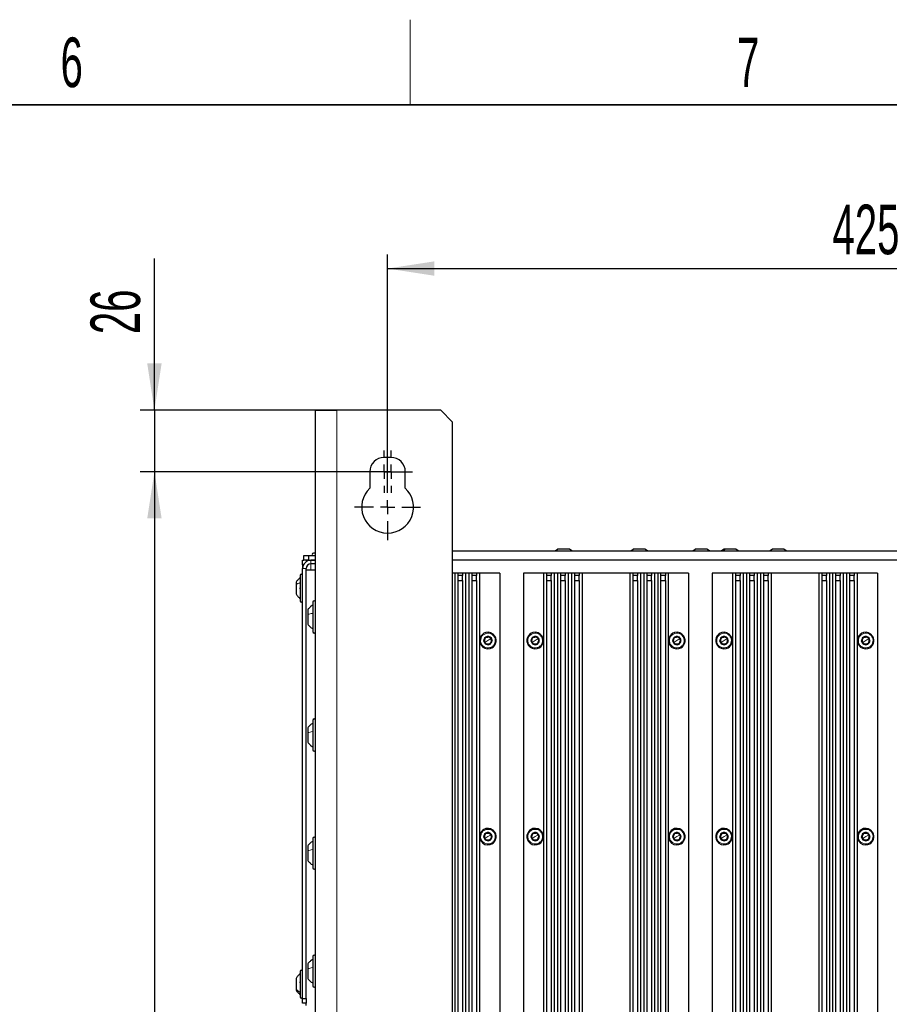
# Paper-space layout 'Blatt3' of a CAD drawing. Header units: millimetres. Extents: x 5 to 418, y 2 to 292.
# Tile 96 of 97: x 285 to 346, y 219 to 288. Entities that reach past the tile are written whole.
import ezdxf

# ---------------------------------------------------------------- set-up
doc = ezdxf.new("R2010")
doc.units = ezdxf.units.MM
doc.layers.add('SLD-0', color=7, linetype='Continuous')
doc.styles.add('SLDTEXTSTYLE0', font='TXT', dxfattribs={"width": 0.605})
doc.dimstyles.new('SLDDIMSTYLE1', dxfattribs={"dimtxt": 3.5, "dimasz": 3.302, "dimexe": 0, "dimexo": 0.0625, "dimgap": 0.875, "dimtad": 1, "dimlfac": 6, "dimrnd": 1e-09, "dimzin": 12, "dimdsep": 46, "dimtxsty": 'SLDTEXTSTYLE0', "dimsah": 1, "dimcen": 0.09, "dimadec": 0, "dimazin": 3, "dimtfac": 1, "dimtofl": 0, "dimtmove": 0, "dimatfit": 3, "dimfxl": 1, "dimfrac": 2, "dimtolj": 1, "dimtzin": 12, "dimarcsym": 0})
doc.dimstyles.new('SLDDIMSTYLE3', dxfattribs={"dimtxt": 3.5, "dimasz": 3.302, "dimexe": 0, "dimexo": 0.0625, "dimgap": 0.875, "dimtad": 1, "dimlfac": 6, "dimrnd": 1e-09, "dimzin": 12, "dimdsep": 46, "dimtxsty": 'SLDTEXTSTYLE0', "dimsah": 1, "dimcen": 0.09, "dimadec": 0, "dimazin": 3, "dimtfac": 1, "dimtmove": 0, "dimatfit": 0, "dimfxl": 1, "dimfrac": 2, "dimtolj": 1, "dimtzin": 12, "dimarcsym": 0})

# ---------------------------------------------------------------- blocks, each defined once
blk = doc.blocks.new('_D_15')
at = {"layer": 'SLD-0', "color": 7}
for p, q in [((310.899, 256.44), (310.899, 271.94)), ((381.732, 256.44), (381.732, 271.94)), ((310.899, 270.94), (381.732, 270.94))]:
    blk.add_line(p, q, dxfattribs=at)
for points in [[(310.899, 270.94), (314.201, 270.432), (314.201, 271.448)], [(381.732, 270.94), (378.43, 271.448), (378.43, 270.432)]]:
    blk.add_solid(points, dxfattribs=at)
at = {"layer": 'SLD-0', "color": 7, "insert": (342.305, 275.451), "char_height": 3.5, "attachment_point": 1, "style": 'SLDTEXTSTYLE0'}
blk.add_mtext('425', dxfattribs=at)
blk = doc.blocks.new('_D_16')
at = {"layer": 'SLD-0', "color": 7}
for p, q in [((294.44, 260.94), (294.44, 271.657)), ((307.316, 260.94), (293.44, 260.94)), ((294.44, 260.94), (294.44, 256.606)), ((309.149, 256.606), (293.44, 256.606)), ((294.44, 256.606), (294.44, 250.256))]:
    blk.add_line(p, q, dxfattribs=at)
for points in [[(294.44, 260.94), (294.948, 264.242), (293.932, 264.242)], [(294.44, 256.606), (293.932, 253.304), (294.948, 253.304)]]:
    blk.add_solid(points, dxfattribs=at)
at = {"layer": 'SLD-0', "color": 7, "insert": (289.928, 266.31), "char_height": 3.5, "attachment_point": 1, "rotation": 90, "style": 'SLDTEXTSTYLE0'}
blk.add_mtext('26', dxfattribs=at)
blk = doc.blocks.new('_D_17')
at = {"layer": 'SLD-0', "color": 7}
for p, q in [((309.149, 256.606), (293.44, 256.606)), ((294.44, 256.606), (294.44, 102.44)), ((309.149, 102.44), (293.44, 102.44))]:
    blk.add_line(p, q, dxfattribs=at)
for points in [[(294.44, 256.606), (293.932, 253.304), (294.948, 253.304)], [(294.44, 102.44), (294.948, 105.742), (293.932, 105.742)]]:
    blk.add_solid(points, dxfattribs=at)
at = {"layer": 'SLD-0', "color": 7, "insert": (289.928, 175.513), "char_height": 3.5, "attachment_point": 1, "rotation": 90, "style": 'SLDTEXTSTYLE0'}
blk.add_mtext('925', dxfattribs=at)
blk = doc.blocks.new('SW_CENTERMARKSYMBOL_20')
at = {"layer": 'SLD-0', "color": 0}
for p, q in [((0, 1), (0, 1.5)), ((-1, 0), (-1.5, 0)), ((0, 0), (-0.5, 0)), ((0, 0), (0, 0.5)), ((0, 0), (0, -0.5)), ((0, 0), (0.5, 0)), ((1, 0), (1.5, 0)), ((0, -1), (0, -1.5))]:
    blk.add_line(p, q, dxfattribs=at)
blk = doc.blocks.new('SW_CENTERMARKSYMBOL_21')
at = {"layer": 'SLD-0', "color": 0}
for p, q in [((0, 1), (0, 1.5)), ((-1, 0), (-1.5, 0)), ((0, 0), (-0.5, 0)), ((0, 0), (0, 0.5)), ((0, 0), (0, -0.5)), ((0, 0), (0.5, 0)), ((1, 0), (1.5, 0)), ((0, -1), (0, -1.5))]:
    blk.add_line(p, q, dxfattribs=at)
blk = doc.blocks.new('SW_CENTERMARKSYMBOL_22')
at = {"layer": 'SLD-0', "color": 0}
for p, q in [((0, 1), (0, 2.333)), ((-1, 0), (-2.333, 0)), ((0, 0), (-0.5, 0)), ((0, 0), (0, 0.5)), ((0, 0), (0, -0.5)), ((0, 0), (0.5, 0)), ((1, 0), (2.333, 0)), ((0, -1), (0, -2.333))]:
    blk.add_line(p, q, dxfattribs=at)

psp = doc.layouts.new('Blatt3')

# ---------------------------------------------------------------- linework, layer by layer
at = {"color": 7, "linetype": 'Continuous', "lineweight": 25}
for p, q in [((305.8156, 260.9397), (307.3156, 260.9397)), ((305.8156, 99.273), (305.8156, 260.9397)), ((314.6489, 260.9397), (307.3156, 260.9397)), ((315.4822, 260.1063), (314.6489, 260.9397)), ((315.4822, 100.1063), (315.4822, 260.1063)), ((311.1489, 257.6063), (310.6489, 257.6063)), ((309.6489, 256.6063), (309.6489, 255.4475)), ((312.1489, 255.4475), (312.1489, 256.6063)), ((305.818, 250.8563), (305.6656, 250.8563)), ((315.4822, 251.023), (377.1489, 251.023)), ((322.7294, 251.023), (322.9031, 251.148)), ((323.7281, 251.148), (322.9031, 251.148)), ((323.9018, 251.023), (323.7281, 251.148)), ((328.0627, 251.023), (328.2364, 251.148)), ((329.0614, 251.148), (328.2364, 251.148)), ((329.2351, 251.023), (329.0614, 251.148)), ((332.446, 251.023), (332.6197, 251.148)), ((333.4447, 251.148), (332.6197, 251.148)), ((333.6185, 251.023), (333.4447, 251.148)), ((334.6531, 251.148), (334.4794, 251.023)), ((334.4794, 251.023), (334.6531, 251.148)), ((334.7328, 251.148), (334.6531, 251.148)), ((335.4781, 251.148), (334.7328, 251.148)), ((335.6518, 251.023), (335.4781, 251.148)), ((335.6518, 251.023), (335.4781, 251.148)), ((337.8627, 251.023), (338.0364, 251.148)), ((338.8614, 251.148), (338.0364, 251.148)), ((339.0351, 251.023), (338.8614, 251.148)), ((304.8989, 250.3563), (304.9822, 250.3563)), ((304.8989, 250.023), (304.8989, 250.3563)), ((304.9822, 250.3563), (304.9822, 250.6897)), ((304.9822, 250.6897), (305.3156, 250.6897)), ((305.3156, 250.3563), (304.9822, 250.3563)), ((305.1489, 250.3563), (305.1489, 250.2517)), ((305.3156, 250.6897), (305.3156, 250.3563)), ((305.3156, 250.6897), (305.8156, 250.6897)), ((305.3156, 250.3563), (305.8156, 250.3563)), ((305.8156, 250.3563), (305.4822, 250.3563)), ((377.1489, 250.3563), (315.4822, 250.3563)), ((304.9552, 250.023), (304.8989, 250.023)), ((304.8989, 250.023), (304.8989, 249.773)), ((304.8989, 219.4397), (304.8989, 249.773)), ((305.1489, 219.4397), (305.1489, 249.773)), ((305.1489, 249.6897), (305.8156, 249.6897)), ((305.8156, 250.1063), (305.4822, 250.1063)), ((315.6489, 249.4397), (315.4822, 249.4397)), ((315.6489, 249.4397), (315.6489, 162.6897)), ((315.8576, 249.4397), (315.6489, 249.4397)), ((315.8576, 249.4397), (315.8576, 249.273)), ((316.1909, 249.4397), (315.8576, 249.4397)), ((316.1909, 249.4397), (316.1909, 249.273)), ((316.3996, 249.4397), (316.1909, 249.4397)), ((316.3996, 249.4397), (316.3996, 162.6897)), ((316.6322, 249.4397), (316.3996, 249.4397)), ((316.6322, 249.4397), (316.6322, 162.6897)), ((316.8409, 249.4397), (316.6322, 249.4397)), ((316.8409, 249.4397), (316.8409, 249.273)), ((317.1743, 249.4397), (316.8409, 249.4397)), ((317.1743, 249.4397), (317.1743, 249.273)), ((317.383, 249.4397), (317.1743, 249.4397)), ((317.383, 249.4397), (317.383, 162.6615)), ((318.8156, 249.4397), (317.383, 249.4397)), ((318.8156, 249.4397), (318.8156, 162.6897)), ((320.4822, 249.4397), (320.4822, 162.6897)), ((321.9149, 249.4397), (320.4822, 249.4397)), ((321.9149, 249.4397), (321.9149, 162.6615)), ((322.1235, 249.4397), (321.9149, 249.4397)), ((322.1235, 249.4397), (322.1235, 249.273)), ((322.4569, 249.4397), (322.1235, 249.4397)), ((322.4569, 249.4397), (322.4569, 249.273)), ((322.6656, 249.4397), (322.4569, 249.4397)), ((322.6656, 249.4397), (322.6656, 162.6897)), ((322.8982, 249.4397), (322.6656, 249.4397)), ((322.8982, 249.4397), (322.8982, 162.6897)), ((323.1069, 249.4397), (322.8982, 249.4397)), ((323.1069, 249.4397), (323.1069, 249.273)), ((323.4402, 249.4397), (323.1069, 249.4397)), ((323.4402, 249.4397), (323.4402, 249.273)), ((323.6489, 249.4397), (323.4402, 249.4397)), ((323.6489, 249.4397), (323.6489, 162.6897)), ((323.8815, 249.4397), (323.6489, 249.4397)), ((323.8815, 249.4397), (323.8815, 162.6897)), ((324.0902, 249.4397), (323.8815, 249.4397)), ((324.0902, 249.4397), (324.0902, 249.273)), ((324.4235, 249.4397), (324.0902, 249.4397)), ((324.4235, 249.4397), (324.4235, 249.273)), ((324.6322, 249.4397), (324.4235, 249.4397)), ((324.6322, 249.4397), (324.6322, 162.6897)), ((327.9989, 249.4397), (324.6322, 249.4397)), ((327.9989, 249.4397), (327.9989, 162.6897)), ((328.2076, 249.4397), (327.9989, 249.4397)), ((328.2076, 249.4397), (328.2076, 249.273)), ((328.5409, 249.4397), (328.2076, 249.4397)), ((328.5409, 249.4397), (328.5409, 249.273)), ((328.7496, 249.4397), (328.5409, 249.4397)), ((328.7496, 249.4397), (328.7496, 162.6897)), ((328.9822, 249.4397), (328.7496, 249.4397)), ((328.9822, 249.4397), (328.9822, 162.6897)), ((329.1909, 249.4397), (328.9822, 249.4397)), ((329.1909, 249.4397), (329.1909, 249.273)), ((329.5243, 249.4397), (329.1909, 249.4397)), ((329.5243, 249.4397), (329.5243, 249.273)), ((329.733, 249.4397), (329.5243, 249.4397)), ((329.733, 249.4397), (329.733, 162.6897)), ((329.9656, 249.4397), (329.733, 249.4397)), ((329.9656, 249.4397), (329.9656, 162.6897)), ((330.1743, 249.4397), (329.9656, 249.4397)), ((330.1743, 249.4397), (330.1743, 249.273)), ((330.5076, 249.4397), (330.1743, 249.4397)), ((330.5076, 249.4397), (330.5076, 249.273)), ((330.7163, 249.4397), (330.5076, 249.4397)), ((330.7163, 249.4397), (330.7163, 162.6615)), ((332.1489, 249.4397), (330.7163, 249.4397)), ((332.1489, 249.4397), (332.1489, 162.6897)), ((335.2482, 249.4397), (333.8156, 249.4397)), ((333.8156, 249.4397), (333.8156, 162.6897)), ((335.2482, 249.4397), (335.2482, 162.6615)), ((335.4569, 249.4397), (335.2482, 249.4397)), ((335.4569, 249.4397), (335.4569, 249.273)), ((335.7902, 249.4397), (335.4569, 249.4397)), ((335.7902, 249.4397), (335.7902, 249.273)), ((335.9989, 249.4397), (335.7902, 249.4397)), ((335.9989, 249.4397), (335.9989, 162.6897)), ((336.2315, 249.4397), (335.9989, 249.4397)), ((336.2315, 249.4397), (336.2315, 162.6897)), ((336.4402, 249.4397), (336.2315, 249.4397)), ((336.4402, 249.4397), (336.4402, 249.273)), ((336.7735, 249.4397), (336.4402, 249.4397)), ((336.7735, 249.4397), (336.7735, 249.273)), ((336.9822, 249.4397), (336.7735, 249.4397)), ((336.9822, 249.4397), (336.9822, 162.6897)), ((337.2149, 249.4397), (336.9822, 249.4397)), ((337.2149, 249.4397), (337.2149, 162.6897)), ((337.4235, 249.4397), (337.2149, 249.4397)), ((337.4235, 249.4397), (337.4235, 249.273)), ((337.7569, 249.4397), (337.4235, 249.4397)), ((337.7569, 249.4397), (337.7569, 249.273)), ((337.9656, 249.4397), (337.7569, 249.4397)), ((337.9656, 249.4397), (337.9656, 162.6897)), ((341.3322, 249.4397), (337.9656, 249.4397)), ((341.3322, 249.4397), (341.3322, 162.6897)), ((341.5409, 249.4397), (341.3322, 249.4397)), ((341.5409, 249.4397), (341.5409, 249.273)), ((341.8743, 249.4397), (341.5409, 249.4397)), ((341.8743, 249.4397), (341.8743, 249.273)), ((342.083, 249.4397), (341.8743, 249.4397)), ((342.083, 249.4397), (342.083, 162.6897)), ((342.3156, 249.4397), (342.083, 249.4397)), ((342.3156, 249.4397), (342.3156, 162.6897)), ((342.5243, 249.4397), (342.3156, 249.4397)), ((342.5243, 249.4397), (342.5243, 249.273)), ((342.8576, 249.4397), (342.5243, 249.4397)), ((342.8576, 249.4397), (342.8576, 249.273)), ((343.0663, 249.4397), (342.8576, 249.4397)), ((343.0663, 249.4397), (343.0663, 162.6897)), ((343.2989, 249.4397), (343.0663, 249.4397)), ((343.2989, 249.4397), (343.2989, 162.6897)), ((343.5076, 249.4397), (343.2989, 249.4397)), ((343.5076, 249.4397), (343.5076, 249.273)), ((343.8409, 249.4397), (343.5076, 249.4397)), ((343.8409, 249.4397), (343.8409, 249.273)), ((344.0496, 249.4397), (343.8409, 249.4397)), ((344.0496, 249.4397), (344.0496, 162.6615)), ((345.4822, 249.4397), (344.0496, 249.4397)), ((345.4822, 249.4397), (345.4822, 162.6897)), ((304.4406, 248.8022), (304.4406, 248.6102)), ((304.7322, 249.2897), (304.7322, 248.8709)), ((304.7322, 248.8709), (304.7322, 247.4897)), ((315.8576, 249.273), (315.8576, 248.9397)), ((316.1909, 249.273), (315.8576, 249.273)), ((315.8576, 248.9397), (315.8576, 162.6897)), ((315.8576, 248.9397), (316.1909, 248.9397)), ((316.1909, 248.9397), (316.1909, 249.273)), ((316.1909, 248.9397), (316.1909, 162.6897)), ((316.8409, 249.273), (316.8409, 248.9397)), ((317.1743, 249.273), (316.8409, 249.273)), ((316.8409, 248.9397), (316.8409, 162.6897)), ((316.8409, 248.9397), (317.1743, 248.9397)), ((317.1743, 248.9397), (317.1743, 249.273)), ((317.1743, 248.9397), (317.1743, 162.6897)), ((322.1235, 249.273), (322.1235, 248.9397)), ((322.4569, 249.273), (322.1235, 249.273)), ((322.1235, 248.9397), (322.1235, 162.6897)), ((322.1235, 248.9397), (322.4569, 248.9397)), ((322.4569, 248.9397), (322.4569, 249.273)), ((322.4569, 248.9397), (322.4569, 162.6897)), ((323.1069, 249.273), (323.1069, 248.9397)), ((323.4402, 249.273), (323.1069, 249.273)), ((323.1069, 248.9397), (323.1069, 162.6897)), ((323.1069, 248.9397), (323.4402, 248.9397)), ((323.4402, 248.9397), (323.4402, 249.273)), ((323.4402, 248.9397), (323.4402, 162.6897)), ((324.0902, 249.273), (324.0902, 248.9397)), ((324.4235, 249.273), (324.0902, 249.273)), ((324.0902, 248.9397), (324.0902, 162.6897)), ((324.0902, 248.9397), (324.4235, 248.9397)), ((324.4235, 248.9397), (324.4235, 249.273)), ((324.4235, 248.9397), (324.4235, 162.6897)), ((328.2076, 249.273), (328.2076, 248.9397)), ((328.5409, 249.273), (328.2076, 249.273)), ((328.2076, 248.9397), (328.2076, 162.6897)), ((328.2076, 248.9397), (328.5409, 248.9397)), ((328.5409, 248.9397), (328.5409, 249.273)), ((328.5409, 248.9397), (328.5409, 162.6897)), ((329.1909, 249.273), (329.1909, 248.9397)), ((329.5243, 249.273), (329.1909, 249.273)), ((329.1909, 248.9397), (329.1909, 162.6897)), ((329.1909, 248.9397), (329.5243, 248.9397)), ((329.5243, 248.9397), (329.5243, 249.273)), ((329.5243, 248.9397), (329.5243, 162.6897)), ((330.1743, 249.273), (330.1743, 248.9397)), ((330.5076, 249.273), (330.1743, 249.273)), ((330.1743, 248.9397), (330.1743, 162.6897)), ((330.1743, 248.9397), (330.5076, 248.9397)), ((330.5076, 248.9397), (330.5076, 249.273)), ((330.5076, 248.9397), (330.5076, 162.6897)), ((335.4569, 249.273), (335.4569, 248.9397)), ((335.7902, 249.273), (335.4569, 249.273)), ((335.4569, 248.9397), (335.4569, 162.6897)), ((335.4569, 248.9397), (335.7902, 248.9397)), ((335.7902, 248.9397), (335.7902, 249.273)), ((335.7902, 248.9397), (335.7902, 162.6897)), ((336.4402, 249.273), (336.4402, 248.9397)), ((336.7735, 249.273), (336.4402, 249.273)), ((336.4402, 248.9397), (336.4402, 162.6897)), ((336.4402, 248.9397), (336.7735, 248.9397)), ((336.7735, 248.9397), (336.7735, 249.273)), ((336.7735, 248.9397), (336.7735, 162.6897)), ((337.4235, 249.273), (337.4235, 248.9397)), ((337.7569, 249.273), (337.4235, 249.273)), ((337.4235, 248.9397), (337.4235, 162.6897)), ((337.4235, 248.9397), (337.7569, 248.9397)), ((337.7569, 248.9397), (337.7569, 249.273)), ((337.7569, 248.9397), (337.7569, 162.6897)), ((341.5409, 249.273), (341.5409, 248.9397)), ((341.8743, 249.273), (341.5409, 249.273)), ((341.5409, 248.9397), (341.5409, 162.6897)), ((341.5409, 248.9397), (341.8743, 248.9397)), ((341.8743, 248.9397), (341.8743, 249.273)), ((341.8743, 248.9397), (341.8743, 162.6897)), ((342.5243, 249.273), (342.5243, 248.9397)), ((342.8576, 249.273), (342.5243, 249.273)), ((342.5243, 248.9397), (342.5243, 162.6897)), ((342.5243, 248.9397), (342.8576, 248.9397)), ((342.8576, 248.9397), (342.8576, 249.273)), ((342.8576, 248.9397), (342.8576, 162.6897)), ((343.5076, 249.273), (343.5076, 248.9397)), ((343.8409, 249.273), (343.5076, 249.273)), ((343.5076, 248.9397), (343.5076, 162.6897)), ((343.5076, 248.9397), (343.8409, 248.9397)), ((343.8409, 248.9397), (343.8409, 249.273)), ((343.8409, 248.9397), (343.8409, 162.6897)), ((304.4406, 248.6102), (304.4406, 247.9772)), ((305.6156, 247.3897), (305.6156, 246.6707)), ((305.2656, 246.8697), (305.2656, 246.5125)), ((305.6156, 246.6707), (305.6156, 245.323)), ((305.2656, 246.5125), (305.2656, 245.843)), ((317.7729, 244.5529), (317.694, 244.6737)), ((318.1126, 244.9472), (318.1915, 244.8264)), ((318.1915, 244.8264), (318.2705, 244.7056)), ((321.1063, 244.5529), (321.0273, 244.6737)), ((321.4459, 244.9472), (321.5249, 244.8264)), ((321.5249, 244.8264), (321.6038, 244.7056)), ((331.1063, 244.5529), (331.0273, 244.6737)), ((331.4459, 244.9472), (331.5249, 244.8264)), ((331.5249, 244.8264), (331.6038, 244.7056)), ((334.4396, 244.5529), (334.3607, 244.6737)), ((334.7793, 244.9472), (334.8582, 244.8264)), ((334.8582, 244.8264), (334.9372, 244.7056)), ((344.4396, 244.5529), (344.3607, 244.6737)), ((344.7793, 244.9472), (344.8582, 244.8264)), ((344.8582, 244.8264), (344.9372, 244.7056)), ((317.8519, 244.4321), (317.7729, 244.5529)), ((321.1852, 244.4321), (321.1063, 244.5529)), ((331.1852, 244.4321), (331.1063, 244.5529)), ((334.5185, 244.4321), (334.4396, 244.5529)), ((344.5185, 244.4321), (344.4396, 244.5529)), ((305.6156, 239.0563), (305.6156, 238.3374)), ((305.2656, 238.5363), (305.2656, 238.1792)), ((305.6156, 238.3374), (305.6156, 236.9897)), ((305.2656, 238.1792), (305.2656, 237.5097)), ((305.6156, 230.723), (305.6156, 230.004)), ((317.7729, 230.7196), (317.694, 230.8404)), ((317.8519, 230.5988), (317.7729, 230.7196)), ((318.1126, 231.1139), (318.1915, 230.9931)), ((318.1915, 230.9931), (318.2705, 230.8723)), ((321.1063, 230.7196), (321.0273, 230.8404)), ((321.1852, 230.5988), (321.1063, 230.7196)), ((321.4459, 231.1139), (321.5249, 230.9931)), ((321.5249, 230.9931), (321.6038, 230.8723)), ((331.1063, 230.7196), (331.0273, 230.8404)), ((331.1852, 230.5988), (331.1063, 230.7196)), ((331.4459, 231.1139), (331.5249, 230.9931)), ((331.5249, 230.9931), (331.6038, 230.8723)), ((334.4396, 230.7196), (334.3607, 230.8404)), ((334.5185, 230.5988), (334.4396, 230.7196)), ((334.7793, 231.1139), (334.8582, 230.9931)), ((334.8582, 230.9931), (334.9372, 230.8723)), ((344.4396, 230.7196), (344.3607, 230.8404)), ((344.5185, 230.5988), (344.4396, 230.7196)), ((344.7793, 231.1139), (344.8582, 230.9931)), ((344.8582, 230.9931), (344.9372, 230.8723)), ((305.2656, 230.203), (305.2656, 229.8458)), ((305.6156, 230.004), (305.6156, 228.6563)), ((305.2656, 229.8458), (305.2656, 229.1763)), ((305.6156, 222.3897), (305.6156, 221.6707)), ((305.2656, 221.8697), (305.2656, 221.5125)), ((305.6156, 221.6707), (305.6156, 220.323)), ((304.7322, 221.3397), (304.7322, 219.7282)), ((305.2656, 221.5125), (305.2656, 220.843)), ((304.4406, 220.8522), (304.4406, 220.1136)), ((304.4406, 220.1136), (304.4406, 220.0272)), ((304.7322, 219.7282), (304.7322, 219.5397)), ((304.8989, 219.4397), (305.1489, 219.4397)), ((304.8989, 219.1063), (304.8989, 219.4397)), ((305.1489, 219.1063), (304.8989, 219.1063)), ((305.1489, 219.4397), (305.1489, 219.1063)), ((305.1489, 218.9397), (305.1489, 219.1063))]:
    psp.add_line(p, q, dxfattribs=at)
at = {"color": 7, "linetype": 'Continuous', "lineweight": 18}
for p, q in [((307.3156, 99.273), (307.3156, 260.9397)), ((334.5926, 251.023), (334.7328, 251.148)), ((305.4822, 250.1063), (305.4822, 250.3563)), ((305.1489, 249.773), (304.8989, 249.773)), ((305.4822, 249.6897), (305.4822, 250.1063)), ((317.9822, 244.6897), (317.7729, 244.5529)), ((317.8297, 245.2527), (317.8471, 245.1884)), ((317.9822, 244.6897), (318.1915, 244.8264)), ((318.1915, 244.8264), (318.225, 244.8483)), ((321.3156, 244.6897), (321.1063, 244.5529)), ((321.163, 245.2527), (321.1805, 245.1884)), ((321.3156, 244.6897), (321.5249, 244.8264)), ((321.5249, 244.8264), (321.5584, 244.8483)), ((331.3156, 244.6897), (331.1063, 244.5529)), ((331.163, 245.2527), (331.1805, 245.1884)), ((331.3156, 244.6897), (331.5249, 244.8264)), ((331.5249, 244.8264), (331.5584, 244.8483)), ((334.6489, 244.6897), (334.4396, 244.5529)), ((334.4964, 245.2527), (334.5138, 245.1884)), ((334.6489, 244.6897), (334.8582, 244.8264)), ((334.8582, 244.8264), (334.8917, 244.8483)), ((344.6489, 244.6897), (344.4396, 244.5529)), ((344.4964, 245.2527), (344.5138, 245.1884)), ((344.6489, 244.6897), (344.8582, 244.8264)), ((344.8582, 244.8264), (344.8917, 244.8483)), ((317.7729, 244.5529), (317.7395, 244.5311)), ((318.1348, 244.1266), (318.1173, 244.191)), ((321.1063, 244.5529), (321.0728, 244.5311)), ((321.4681, 244.1266), (321.4507, 244.191)), ((331.1063, 244.5529), (331.0728, 244.5311)), ((331.4681, 244.1266), (331.4507, 244.191)), ((334.4396, 244.5529), (334.4061, 244.5311)), ((334.8014, 244.1266), (334.784, 244.191)), ((344.4396, 244.5529), (344.4061, 244.5311)), ((344.8014, 244.1266), (344.784, 244.191)), ((317.8297, 231.4194), (317.8471, 231.355)), ((321.163, 231.4194), (321.1805, 231.355)), ((331.163, 231.4194), (331.1805, 231.355)), ((334.4964, 231.4194), (334.5138, 231.355)), ((344.4964, 231.4194), (344.5138, 231.355)), ((317.7729, 230.7196), (317.7395, 230.6977)), ((317.9822, 230.8563), (317.7729, 230.7196)), ((317.9822, 230.8563), (318.1915, 230.9931)), ((318.1915, 230.9931), (318.225, 231.0149)), ((321.1063, 230.7196), (321.0728, 230.6977)), ((321.3156, 230.8563), (321.1063, 230.7196)), ((321.3156, 230.8563), (321.5249, 230.9931)), ((321.5249, 230.9931), (321.5584, 231.0149)), ((331.1063, 230.7196), (331.0728, 230.6977)), ((331.3156, 230.8563), (331.1063, 230.7196)), ((331.3156, 230.8563), (331.5249, 230.9931)), ((331.5249, 230.9931), (331.5584, 231.0149)), ((334.4396, 230.7196), (334.4061, 230.6977)), ((334.6489, 230.8563), (334.4396, 230.7196)), ((334.6489, 230.8563), (334.8582, 230.9931)), ((334.8582, 230.9931), (334.8917, 231.0149)), ((344.4396, 230.7196), (344.4061, 230.6977)), ((344.6489, 230.8563), (344.4396, 230.7196)), ((344.6489, 230.8563), (344.8582, 230.9931)), ((344.8582, 230.9931), (344.8917, 231.0149)), ((318.1348, 230.2933), (318.1173, 230.3576)), ((321.4681, 230.2933), (321.4507, 230.3576)), ((331.4681, 230.2933), (331.4507, 230.3576)), ((334.8014, 230.2933), (334.784, 230.3576)), ((344.8014, 230.2933), (344.784, 230.3576))]:
    psp.add_line(p, q, dxfattribs=at)
at = {"color": 7, "linetype": 'Continuous', "lineweight": 25}
for centre, radius, start, end in [((310.6489, 256.6063), 1, 90, 180), ((311.1489, 256.6063), 1, 0, 90), ((310.8989, 254.1063), 1.8333, 132.985886, 47.014114), ((305.6656, 250.773), 0.0833, 90, 270), ((305.4822, 249.773), 0.5833, 90, 180), ((305.4822, 249.773), 0.3333, 90, 180), ((304.8156, 249.2897), 0.0833, 360, 180), ((304.8156, 247.4897), 0.0833, 180, 0), ((305.7156, 247.3897), 0.1, 0, 180), ((305.7156, 245.323), 0.1, 180, 360), ((317.9822, 244.6897), 0.5833, 33.15762, 105.15762), ((321.3156, 244.6897), 0.5833, 33.15762, 105.15762), ((331.3156, 244.6897), 0.5833, 33.15762, 105.15762), ((334.6489, 244.6897), 0.5833, 33.15762, 105.15762), ((344.6489, 244.6897), 0.5833, 33.15762, 105.15762), ((317.9822, 244.6897), 0.5833, 105.15762, 213.15762), ((317.9822, 244.6897), 0.29, 33.15762, 213.15762), ((317.9822, 244.6897), 0.25, 153.15762, 213.15762), ((317.9822, 244.6897), 0.29, 213.15762, 33.15762), ((317.9822, 244.6897), 0.25, 93.157619, 153.15762), ((317.9822, 244.6897), 0.25, 33.15762, 93.157619), ((317.9822, 244.6897), 0.25, 273.157619, 333.15762), ((317.9822, 244.6897), 0.5833, 285.15762, 33.15762), ((317.9822, 244.6897), 0.25, 333.15762, 33.15762), ((321.3156, 244.6897), 0.5833, 105.15762, 213.15762), ((321.3156, 244.6897), 0.29, 33.15762, 213.15762), ((321.3156, 244.6897), 0.25, 153.15762, 213.15762), ((321.3156, 244.6897), 0.29, 213.15762, 33.15762), ((321.3156, 244.6897), 0.25, 93.157619, 153.15762), ((321.3156, 244.6897), 0.25, 33.15762, 93.157619), ((321.3156, 244.6897), 0.25, 273.157619, 333.15762), ((321.3156, 244.6897), 0.5833, 285.15762, 33.15762), ((321.3156, 244.6897), 0.25, 333.15762, 33.15762), ((331.3156, 244.6897), 0.5833, 105.15762, 213.15762), ((331.3156, 244.6897), 0.29, 33.15762, 213.15762), ((331.3156, 244.6897), 0.25, 153.15762, 213.15762), ((331.3156, 244.6897), 0.29, 213.15762, 33.15762), ((331.3156, 244.6897), 0.25, 93.157619, 153.15762), ((331.3156, 244.6897), 0.25, 33.15762, 93.157619), ((331.3156, 244.6897), 0.25, 273.157619, 333.15762), ((331.3156, 244.6897), 0.5833, 285.15762, 33.15762), ((331.3156, 244.6897), 0.25, 333.15762, 33.15762), ((334.6489, 244.6897), 0.5833, 105.15762, 213.15762), ((334.6489, 244.6897), 0.29, 33.15762, 213.15762), ((334.6489, 244.6897), 0.25, 153.15762, 213.15762), ((334.6489, 244.6897), 0.29, 213.15762, 33.15762), ((334.6489, 244.6897), 0.25, 93.157619, 153.15762), ((334.6489, 244.6897), 0.25, 33.15762, 93.157619), ((334.6489, 244.6897), 0.25, 273.157619, 333.15762), ((334.6489, 244.6897), 0.5833, 285.15762, 33.15762), ((334.6489, 244.6897), 0.25, 333.15762, 33.15762), ((344.6489, 244.6897), 0.5833, 105.15762, 213.15762), ((344.6489, 244.6897), 0.29, 33.15762, 213.15762), ((344.6489, 244.6897), 0.25, 153.15762, 213.15762), ((344.6489, 244.6897), 0.29, 213.15762, 33.15762), ((344.6489, 244.6897), 0.25, 93.157619, 153.15762), ((344.6489, 244.6897), 0.25, 33.15762, 93.157619), ((344.6489, 244.6897), 0.25, 273.157619, 333.15762), ((344.6489, 244.6897), 0.5833, 285.15762, 33.15762), ((344.6489, 244.6897), 0.25, 333.15762, 33.15762), ((317.9822, 244.6897), 0.5833, 213.15762, 285.15762), ((317.9822, 244.6897), 0.25, 213.15762, 273.157619), ((321.3156, 244.6897), 0.5833, 213.15762, 285.15762), ((321.3156, 244.6897), 0.25, 213.15762, 273.157619), ((331.3156, 244.6897), 0.5833, 213.15762, 285.15762), ((331.3156, 244.6897), 0.25, 213.15762, 273.157619), ((334.6489, 244.6897), 0.5833, 213.15762, 285.15762), ((334.6489, 244.6897), 0.25, 213.15762, 273.157619), ((344.6489, 244.6897), 0.5833, 213.15762, 285.15762), ((344.6489, 244.6897), 0.25, 213.15762, 273.157619), ((305.7156, 239.0563), 0.1, 0, 180), ((305.7156, 236.9897), 0.1, 180, 360), ((317.9822, 230.8563), 0.5833, 105.15762, 213.15762), ((317.9822, 230.8563), 0.5833, 33.15762, 105.15762), ((321.3156, 230.8563), 0.5833, 105.15762, 213.15762), ((321.3156, 230.8563), 0.5833, 33.15762, 105.15762), ((331.3156, 230.8563), 0.5833, 105.15762, 213.15762), ((331.3156, 230.8563), 0.5833, 33.15762, 105.15762), ((334.6489, 230.8563), 0.5833, 105.15762, 213.15762), ((334.6489, 230.8563), 0.5833, 33.15762, 105.15762), ((344.6489, 230.8563), 0.5833, 105.15762, 213.15762), ((344.6489, 230.8563), 0.5833, 33.15762, 105.15762), ((305.7156, 230.723), 0.1, 0, 180), ((317.9822, 230.8563), 0.29, 33.15762, 213.15762), ((317.9822, 230.8563), 0.25, 153.15762, 213.15762), ((317.9822, 230.8563), 0.29, 213.15762, 33.15762), ((317.9822, 230.8563), 0.25, 93.157619, 153.15762), ((317.9822, 230.8563), 0.25, 213.15762, 273.157619), ((317.9822, 230.8563), 0.25, 33.15762, 93.157619), ((317.9822, 230.8563), 0.25, 273.157619, 333.15762), ((317.9822, 230.8563), 0.5833, 285.15762, 33.15762), ((317.9822, 230.8563), 0.25, 333.15762, 33.15762), ((321.3156, 230.8563), 0.29, 33.15762, 213.15762), ((321.3156, 230.8563), 0.25, 153.15762, 213.15762), ((321.3156, 230.8563), 0.29, 213.15762, 33.15762), ((321.3156, 230.8563), 0.25, 93.157619, 153.15762), ((321.3156, 230.8563), 0.25, 213.15762, 273.157619), ((321.3156, 230.8563), 0.25, 33.15762, 93.157619), ((321.3156, 230.8563), 0.25, 273.157619, 333.15762), ((321.3156, 230.8563), 0.5833, 285.15762, 33.15762), ((321.3156, 230.8563), 0.25, 333.15762, 33.15762), ((331.3156, 230.8563), 0.29, 33.15762, 213.15762), ((331.3156, 230.8563), 0.25, 153.15762, 213.15762), ((331.3156, 230.8563), 0.29, 213.15762, 33.15762), ((331.3156, 230.8563), 0.25, 93.157619, 153.15762), ((331.3156, 230.8563), 0.25, 213.15762, 273.157619), ((331.3156, 230.8563), 0.25, 33.15762, 93.157619), ((331.3156, 230.8563), 0.25, 273.157619, 333.15762), ((331.3156, 230.8563), 0.5833, 285.15762, 33.15762), ((331.3156, 230.8563), 0.25, 333.15762, 33.15762), ((334.6489, 230.8563), 0.29, 33.15762, 213.15762), ((334.6489, 230.8563), 0.25, 153.15762, 213.15762), ((334.6489, 230.8563), 0.29, 213.15762, 33.15762), ((334.6489, 230.8563), 0.25, 93.157619, 153.15762), ((334.6489, 230.8563), 0.25, 213.15762, 273.157619), ((334.6489, 230.8563), 0.25, 33.15762, 93.157619), ((334.6489, 230.8563), 0.25, 273.157619, 333.15762), ((334.6489, 230.8563), 0.5833, 285.15762, 33.15762), ((334.6489, 230.8563), 0.25, 333.15762, 33.15762), ((344.6489, 230.8563), 0.29, 33.15762, 213.15762), ((344.6489, 230.8563), 0.25, 153.15762, 213.15762), ((344.6489, 230.8563), 0.29, 213.15762, 33.15762), ((344.6489, 230.8563), 0.25, 93.157619, 153.15762), ((344.6489, 230.8563), 0.25, 213.15762, 273.157619), ((344.6489, 230.8563), 0.25, 33.15762, 93.157619), ((344.6489, 230.8563), 0.25, 273.157619, 333.15762), ((344.6489, 230.8563), 0.5833, 285.15762, 33.15762), ((344.6489, 230.8563), 0.25, 333.15762, 33.15762), ((317.9822, 230.8563), 0.5833, 213.15762, 285.15762), ((321.3156, 230.8563), 0.5833, 213.15762, 285.15762), ((331.3156, 230.8563), 0.5833, 213.15762, 285.15762), ((334.6489, 230.8563), 0.5833, 213.15762, 285.15762), ((344.6489, 230.8563), 0.5833, 213.15762, 285.15762), ((305.7156, 228.6563), 0.1, 180, 360), ((305.7156, 222.3897), 0.1, 0, 180), ((304.8156, 221.3397), 0.0833, 360, 180), ((305.7156, 220.323), 0.1, 180, 360), ((304.8156, 219.5397), 0.0833, 180, 0)]:
    psp.add_arc(centre, radius, start, end, dxfattribs=at)
for points, knots in [([(304.7322, 249.123), (304.6744, 249.0779), (304.5588, 248.9876), (304.48, 248.864), (304.4406, 248.8022)], [0, 0, 0, 0, 0.50000009, 1, 1, 1, 1]), ([(304.7608, 248.3039), (304.7569, 248.3061), (304.7491, 248.3105), (304.7399, 248.3263), (304.7338, 248.3481), (304.7315, 248.3742), (304.7337, 248.4008), (304.7398, 248.4238), (304.749, 248.4413), (304.7568, 248.4469), (304.7608, 248.4497)], [0, 0, 0, 0, 0.1251933, 0.2494385, 0.3742794, 0.4990244, 0.6238686, 0.7493688, 0.8744304, 1, 1, 1, 1]), ([(304.4406, 247.9772), (304.48, 247.9153), (304.5588, 247.7917), (304.6744, 247.7015), (304.7322, 247.6563)], [0, 0, 0, 0, 0.4999999, 1, 1, 1, 1]), ([(305.6156, 247.1897), (305.5479, 247.1466), (305.4124, 247.0604), (305.3145, 246.9333), (305.2656, 246.8697)], [0, 0, 0, 0, 0.5000001, 1, 1, 1, 1]), ([(305.2656, 245.843), (305.3145, 245.7794), (305.4124, 245.6522), (305.5479, 245.5661), (305.6156, 245.523)], [0, 0, 0, 0, 0.4999999, 1, 1, 1, 1]), ([(317.694, 244.6737), (317.7157, 244.7167), (317.7592, 244.8026), (317.8026, 244.8884), (317.8244, 244.9313)], [0, 0, 0, 0, 0.5003625, 1, 1, 1, 1]), ([(317.8244, 244.9313), (317.8724, 244.934), (317.9685, 244.9393), (318.0646, 244.9446), (318.1126, 244.9472)], [0, 0, 0, 0, 0.50043007, 1, 1, 1, 1]), ([(318.2705, 244.7056), (318.2487, 244.6626), (318.2053, 244.5768), (318.1618, 244.4909), (318.1401, 244.448)], [0, 0, 0, 0, 0.5003625, 1, 1, 1, 1]), ([(321.0273, 244.6737), (321.0491, 244.7167), (321.0925, 244.8026), (321.136, 244.8884), (321.1577, 244.9313)], [0, 0, 0, 0, 0.5003625, 1, 1, 1, 1]), ([(321.1577, 244.9313), (321.2058, 244.934), (321.3019, 244.9393), (321.3979, 244.9446), (321.4459, 244.9472)], [0, 0, 0, 0, 0.50043007, 1, 1, 1, 1]), ([(321.6038, 244.7056), (321.5821, 244.6626), (321.5386, 244.5768), (321.4952, 244.4909), (321.4735, 244.448)], [0, 0, 0, 0, 0.5003625, 1, 1, 1, 1]), ([(331.0273, 244.6737), (331.0491, 244.7167), (331.0925, 244.8026), (331.136, 244.8884), (331.1577, 244.9313)], [0, 0, 0, 0, 0.5003625, 1, 1, 1, 1]), ([(331.1577, 244.9313), (331.2058, 244.934), (331.3019, 244.9393), (331.3979, 244.9446), (331.4459, 244.9472)], [0, 0, 0, 0, 0.50043007, 1, 1, 1, 1]), ([(331.6038, 244.7056), (331.5821, 244.6626), (331.5386, 244.5768), (331.4952, 244.4909), (331.4735, 244.448)], [0, 0, 0, 0, 0.5003625, 1, 1, 1, 1]), ([(334.3607, 244.6737), (334.3824, 244.7167), (334.4258, 244.8026), (334.4693, 244.8884), (334.491, 244.9313)], [0, 0, 0, 0, 0.5003625, 1, 1, 1, 1]), ([(334.491, 244.9313), (334.5391, 244.934), (334.6352, 244.9393), (334.7313, 244.9446), (334.7793, 244.9472)], [0, 0, 0, 0, 0.50043007, 1, 1, 1, 1]), ([(334.9372, 244.7056), (334.9154, 244.6626), (334.872, 244.5768), (334.8285, 244.4909), (334.8068, 244.448)], [0, 0, 0, 0, 0.5003625, 1, 1, 1, 1]), ([(344.3607, 244.6737), (344.3824, 244.7167), (344.4258, 244.8026), (344.4693, 244.8884), (344.491, 244.9313)], [0, 0, 0, 0, 0.5003625, 1, 1, 1, 1]), ([(344.491, 244.9313), (344.5391, 244.934), (344.6352, 244.9393), (344.7313, 244.9446), (344.7793, 244.9472)], [0, 0, 0, 0, 0.5004301, 1, 1, 1, 1]), ([(344.9372, 244.7056), (344.9154, 244.6626), (344.872, 244.5768), (344.8285, 244.4909), (344.8068, 244.448)], [0, 0, 0, 0, 0.5003625, 1, 1, 1, 1]), ([(318.1401, 244.448), (318.092, 244.4453), (317.996, 244.44), (317.8999, 244.4347), (317.8519, 244.4321)], [0, 0, 0, 0, 0.50043007, 1, 1, 1, 1]), ([(321.4735, 244.448), (321.4254, 244.4453), (321.3293, 244.44), (321.2332, 244.4347), (321.1852, 244.4321)], [0, 0, 0, 0, 0.50043007, 1, 1, 1, 1]), ([(331.4735, 244.448), (331.4254, 244.4453), (331.3293, 244.44), (331.2332, 244.4347), (331.1852, 244.4321)], [0, 0, 0, 0, 0.5004301, 1, 1, 1, 1]), ([(334.8068, 244.448), (334.7587, 244.4453), (334.6626, 244.44), (334.5665, 244.4347), (334.5185, 244.4321)], [0, 0, 0, 0, 0.5004301, 1, 1, 1, 1]), ([(344.8068, 244.448), (344.7587, 244.4453), (344.6626, 244.44), (344.5665, 244.4347), (344.5185, 244.4321)], [0, 0, 0, 0, 0.5004301, 1, 1, 1, 1]), ([(305.6156, 238.8563), (305.5479, 238.8133), (305.4124, 238.7271), (305.3145, 238.5999), (305.2656, 238.5363)], [0, 0, 0, 0, 0.5000001, 1, 1, 1, 1]), ([(305.2656, 237.5097), (305.3145, 237.4461), (305.4124, 237.3189), (305.5479, 237.2327), (305.6156, 237.1897)], [0, 0, 0, 0, 0.4999999, 1, 1, 1, 1]), ([(317.694, 230.8404), (317.7157, 230.8834), (317.7592, 230.9692), (317.8026, 231.0551), (317.8244, 231.098)], [0, 0, 0, 0, 0.5003625, 1, 1, 1, 1]), ([(317.8244, 231.098), (317.8724, 231.1007), (317.9685, 231.106), (318.0646, 231.1113), (318.1126, 231.1139)], [0, 0, 0, 0, 0.5004301, 1, 1, 1, 1]), ([(318.2705, 230.8723), (318.2487, 230.8293), (318.2053, 230.7434), (318.1618, 230.6576), (318.1401, 230.6147)], [0, 0, 0, 0, 0.5003625, 1, 1, 1, 1]), ([(321.0273, 230.8404), (321.0491, 230.8834), (321.0925, 230.9692), (321.136, 231.0551), (321.1577, 231.098)], [0, 0, 0, 0, 0.5003625, 1, 1, 1, 1]), ([(321.1577, 231.098), (321.2058, 231.1007), (321.3019, 231.106), (321.3979, 231.1113), (321.4459, 231.1139)], [0, 0, 0, 0, 0.5004301, 1, 1, 1, 1]), ([(321.6038, 230.8723), (321.5821, 230.8293), (321.5386, 230.7434), (321.4952, 230.6576), (321.4735, 230.6147)], [0, 0, 0, 0, 0.5003625, 1, 1, 1, 1]), ([(331.0273, 230.8404), (331.0491, 230.8834), (331.0925, 230.9692), (331.136, 231.0551), (331.1577, 231.098)], [0, 0, 0, 0, 0.50036246, 1, 1, 1, 1]), ([(331.1577, 231.098), (331.2058, 231.1007), (331.3019, 231.106), (331.3979, 231.1113), (331.4459, 231.1139)], [0, 0, 0, 0, 0.5004301, 1, 1, 1, 1]), ([(331.6038, 230.8723), (331.5821, 230.8293), (331.5386, 230.7434), (331.4952, 230.6576), (331.4735, 230.6147)], [0, 0, 0, 0, 0.5003625, 1, 1, 1, 1]), ([(334.3607, 230.8404), (334.3824, 230.8834), (334.4258, 230.9692), (334.4693, 231.0551), (334.491, 231.098)], [0, 0, 0, 0, 0.50036246, 1, 1, 1, 1]), ([(334.491, 231.098), (334.5391, 231.1007), (334.6352, 231.106), (334.7313, 231.1113), (334.7793, 231.1139)], [0, 0, 0, 0, 0.5004301, 1, 1, 1, 1]), ([(334.9372, 230.8723), (334.9154, 230.8293), (334.872, 230.7434), (334.8285, 230.6576), (334.8068, 230.6147)], [0, 0, 0, 0, 0.5003625, 1, 1, 1, 1]), ([(344.3607, 230.8404), (344.3824, 230.8834), (344.4258, 230.9692), (344.4693, 231.0551), (344.491, 231.098)], [0, 0, 0, 0, 0.5003625, 1, 1, 1, 1]), ([(344.491, 231.098), (344.5391, 231.1007), (344.6352, 231.106), (344.7313, 231.1113), (344.7793, 231.1139)], [0, 0, 0, 0, 0.5004301, 1, 1, 1, 1]), ([(344.9372, 230.8723), (344.9154, 230.8293), (344.872, 230.7434), (344.8285, 230.6576), (344.8068, 230.6147)], [0, 0, 0, 0, 0.5003625, 1, 1, 1, 1]), ([(305.6156, 230.523), (305.5479, 230.4799), (305.4124, 230.3938), (305.3145, 230.2666), (305.2656, 230.203)], [0, 0, 0, 0, 0.5000001, 1, 1, 1, 1]), ([(318.1401, 230.6147), (318.092, 230.612), (317.996, 230.6067), (317.8999, 230.6014), (317.8519, 230.5988)], [0, 0, 0, 0, 0.5004301, 1, 1, 1, 1]), ([(321.4735, 230.6147), (321.4254, 230.612), (321.3293, 230.6067), (321.2332, 230.6014), (321.1852, 230.5988)], [0, 0, 0, 0, 0.5004301, 1, 1, 1, 1]), ([(331.4735, 230.6147), (331.4254, 230.612), (331.3293, 230.6067), (331.2332, 230.6014), (331.1852, 230.5988)], [0, 0, 0, 0, 0.5004301, 1, 1, 1, 1]), ([(334.8068, 230.6147), (334.7587, 230.612), (334.6626, 230.6067), (334.5665, 230.6014), (334.5185, 230.5988)], [0, 0, 0, 0, 0.5004301, 1, 1, 1, 1]), ([(344.8068, 230.6147), (344.7587, 230.612), (344.6626, 230.6067), (344.5665, 230.6014), (344.5185, 230.5988)], [0, 0, 0, 0, 0.5004301, 1, 1, 1, 1]), ([(305.2656, 229.1763), (305.3145, 229.1127), (305.4124, 228.9856), (305.5479, 228.8994), (305.6156, 228.8563)], [0, 0, 0, 0, 0.4999999, 1, 1, 1, 1]), ([(305.6156, 222.1897), (305.5479, 222.1466), (305.4124, 222.0604), (305.3145, 221.9333), (305.2656, 221.8697)], [0, 0, 0, 0, 0.5000001, 1, 1, 1, 1]), ([(304.7322, 221.173), (304.6744, 221.1279), (304.5588, 221.0377), (304.48, 220.914), (304.4406, 220.8522)], [0, 0, 0, 0, 0.5, 1, 1, 1, 1]), ([(304.7608, 220.4922), (304.7569, 220.4973), (304.7491, 220.5076), (304.7399, 220.5301), (304.7338, 220.5558), (304.7315, 220.582), (304.7337, 220.6046), (304.7398, 220.6205), (304.749, 220.6288), (304.7568, 220.6278), (304.7608, 220.6273)], [0, 0, 0, 0, 0.1252207, 0.2494814, 0.3743239, 0.4990613, 0.6238954, 0.7493873, 0.8744403, 1, 1, 1, 1]), ([(305.2656, 220.843), (305.3145, 220.7794), (305.4124, 220.6522), (305.5479, 220.5661), (305.6156, 220.523)], [0, 0, 0, 0, 0.4999999, 1, 1, 1, 1]), ([(304.4406, 220.0272), (304.48, 219.9653), (304.5588, 219.8417), (304.6744, 219.7514), (304.7322, 219.7063)], [0, 0, 0, 0, 0.5, 1, 1, 1, 1])]:
    psp.add_open_spline(points, degree=3, knots=knots, dxfattribs=at)
at = {"color": 7, "linetype": 'Continuous', "lineweight": 18}
for points in [[(304.7322, 248.7818), (304.6744, 248.7576), (304.5588, 248.7094), (304.48, 248.6433), (304.4406, 248.6102)], [(305.6156, 246.6098), (305.5479, 246.5967), (305.4124, 246.5705), (305.3145, 246.5318), (305.2656, 246.5125)], [(318.1173, 244.191), (318.05, 244.1808), (317.9154, 244.1604), (317.7182, 244.2308), (317.5626, 244.3656), (317.4706, 244.5511), (317.4564, 244.7576), (317.5227, 244.9525), (317.6574, 245.1128), (317.7839, 245.1632), (317.8471, 245.1884)], [(317.8471, 245.1884), (317.9144, 245.1985), (318.049, 245.2189), (318.2463, 245.1486), (318.4019, 245.0138), (318.4939, 244.8283), (318.5081, 244.6217), (318.4418, 244.4268), (318.3071, 244.2665), (318.1806, 244.2162), (318.1173, 244.191)], [(321.4507, 244.191), (321.3834, 244.1808), (321.2488, 244.1604), (321.0515, 244.2308), (320.896, 244.3656), (320.8039, 244.5511), (320.7897, 244.7576), (320.856, 244.9525), (320.9908, 245.1128), (321.1172, 245.1632), (321.1805, 245.1884)], [(321.1805, 245.1884), (321.2478, 245.1985), (321.3824, 245.2189), (321.5796, 245.1486), (321.7352, 245.0138), (321.8272, 244.8283), (321.8414, 244.6217), (321.7751, 244.4268), (321.6404, 244.2665), (321.5139, 244.2162), (321.4507, 244.191)], [(331.4507, 244.191), (331.3834, 244.1808), (331.2488, 244.1604), (331.0515, 244.2308), (330.896, 244.3656), (330.8039, 244.5511), (330.7897, 244.7576), (330.856, 244.9525), (330.9908, 245.1128), (331.1172, 245.1632), (331.1805, 245.1884)], [(331.1805, 245.1884), (331.2478, 245.1985), (331.3824, 245.2189), (331.5796, 245.1486), (331.7352, 245.0138), (331.8272, 244.8283), (331.8414, 244.6217), (331.7751, 244.4268), (331.6404, 244.2665), (331.5139, 244.2162), (331.4507, 244.191)], [(334.784, 244.191), (334.7167, 244.1808), (334.5821, 244.1604), (334.3849, 244.2308), (334.2293, 244.3656), (334.1372, 244.5511), (334.1231, 244.7576), (334.1893, 244.9525), (334.3241, 245.1128), (334.4506, 245.1632), (334.5138, 245.1884)], [(334.5138, 245.1884), (334.5811, 245.1985), (334.7157, 245.2189), (334.913, 245.1486), (335.0685, 245.0138), (335.1606, 244.8283), (335.1747, 244.6217), (335.1085, 244.4268), (334.9737, 244.2665), (334.8472, 244.2162), (334.784, 244.191)], [(344.784, 244.191), (344.7167, 244.1808), (344.5821, 244.1604), (344.3849, 244.2308), (344.2293, 244.3656), (344.1372, 244.5511), (344.1231, 244.7576), (344.1893, 244.9525), (344.3241, 245.1128), (344.4506, 245.1632), (344.5138, 245.1884)], [(344.5138, 245.1884), (344.5811, 245.1985), (344.7157, 245.2189), (344.913, 245.1486), (345.0685, 245.0138), (345.1606, 244.8283), (345.1747, 244.6217), (345.1085, 244.4268), (344.9737, 244.2665), (344.8472, 244.2162), (344.784, 244.191)], [(305.6156, 238.2765), (305.5479, 238.2634), (305.4124, 238.2372), (305.3145, 238.1985), (305.2656, 238.1792)], [(317.8471, 231.355), (317.9144, 231.3652), (318.049, 231.3856), (318.2463, 231.3152), (318.4019, 231.1804), (318.4939, 230.9949), (318.5081, 230.7884), (318.4418, 230.5935), (318.3071, 230.4332), (318.1806, 230.3828), (318.1173, 230.3576)], [(321.1805, 231.355), (321.2478, 231.3652), (321.3824, 231.3856), (321.5796, 231.3152), (321.7352, 231.1804), (321.8272, 230.9949), (321.8414, 230.7884), (321.7751, 230.5935), (321.6404, 230.4332), (321.5139, 230.3828), (321.4507, 230.3576)], [(331.1805, 231.355), (331.2478, 231.3652), (331.3824, 231.3856), (331.5796, 231.3152), (331.7352, 231.1804), (331.8272, 230.9949), (331.8414, 230.7884), (331.7751, 230.5935), (331.6404, 230.4332), (331.5139, 230.3828), (331.4507, 230.3576)], [(334.5138, 231.355), (334.5811, 231.3652), (334.7157, 231.3856), (334.913, 231.3152), (335.0685, 231.1804), (335.1606, 230.9949), (335.1747, 230.7884), (335.1085, 230.5935), (334.9737, 230.4332), (334.8472, 230.3828), (334.784, 230.3576)], [(344.5138, 231.355), (344.5811, 231.3652), (344.7157, 231.3856), (344.913, 231.3152), (345.0685, 231.1804), (345.1606, 230.9949), (345.1747, 230.7884), (345.1085, 230.5935), (344.9737, 230.4332), (344.8472, 230.3828), (344.784, 230.3576)], [(318.1173, 230.3576), (318.05, 230.3475), (317.9154, 230.3271), (317.7182, 230.3974), (317.5626, 230.5322), (317.4706, 230.7177), (317.4564, 230.9243), (317.5227, 231.1192), (317.6574, 231.2795), (317.7839, 231.3298), (317.8471, 231.355)], [(321.4507, 230.3576), (321.3834, 230.3475), (321.2488, 230.3271), (321.0515, 230.3974), (320.896, 230.5322), (320.8039, 230.7177), (320.7897, 230.9243), (320.856, 231.1192), (320.9908, 231.2795), (321.1172, 231.3298), (321.1805, 231.355)], [(331.4507, 230.3576), (331.3834, 230.3475), (331.2488, 230.3271), (331.0515, 230.3974), (330.896, 230.5322), (330.8039, 230.7177), (330.7897, 230.9243), (330.856, 231.1192), (330.9908, 231.2795), (331.1172, 231.3298), (331.1805, 231.355)], [(334.784, 230.3576), (334.7167, 230.3475), (334.5821, 230.3271), (334.3849, 230.3974), (334.2293, 230.5322), (334.1372, 230.7177), (334.1231, 230.9243), (334.1893, 231.1192), (334.3241, 231.2795), (334.4506, 231.3298), (334.5138, 231.355)], [(344.784, 230.3576), (344.7167, 230.3475), (344.5821, 230.3271), (344.3849, 230.3974), (344.2293, 230.5322), (344.1372, 230.7177), (344.1231, 230.9243), (344.1893, 231.1192), (344.3241, 231.2795), (344.4506, 231.3298), (344.5138, 231.355)], [(305.6156, 229.9432), (305.5479, 229.9301), (305.4124, 229.9039), (305.3145, 229.8652), (305.2656, 229.8458)], [(305.6156, 221.6098), (305.5479, 221.5967), (305.4124, 221.5705), (305.3145, 221.5318), (305.2656, 221.5125)], [(304.7322, 219.86), (304.6744, 219.8956), (304.5588, 219.967), (304.48, 220.0647), (304.4406, 220.1136)]]:
    psp.add_open_spline(points, degree=3, dxfattribs=at)
at = {"layer": 'SLD-0', "lineweight": 18}
psp.add_line((312.5, 282.5), (312.5, 288.5), dxfattribs=at)
at = {"layer": 'SLD-0', "lineweight": 35}
psp.add_line((408, 282.5), (26, 282.5), dxfattribs=at)

# ---------------------------------------------------------------- block references
at = {"layer": 'SLD-0', "color": 7}
for name, p in [('SW_CENTERMARKSYMBOL_21', (310.6489, 256.6063)), ('SW_CENTERMARKSYMBOL_20', (311.1489, 256.6063)), ('SW_CENTERMARKSYMBOL_22', (310.8989, 254.1063))]:
    psp.add_blockref(name, p, dxfattribs=at)

# ---------------------------------------------------------------- texts
at = {"layer": 'SLD-0', "char_height": 3.5, "attachment_point": 2, "style": 'SLDTEXTSTYLE0'}
for s, insert in [('6', (288.6027, 287.243)), ('7', (336.3527, 287.243))]:
    psp.add_mtext(s, dxfattribs=dict(at, insert=insert))

# ---------------------------------------------------------------- dimensions: what is measured, and where the dimension line sits
at = {"layer": 'SLD-0', "color": 7}
dim = psp.add_linear_dim(base=(381.7322, 270.9397), p1=(310.8989, 256.4397), p2=(381.7322, 256.4397), dimstyle='SLDDIMSTYLE1', dxfattribs=at)
dim.commit()
dim.dimension.update_dxf_attribs({"geometry": '_D_15', "text_midpoint": (346.3156, 270.9397), "dimtype": 160})
for base, p1, p2, dimstyle, picture, middle in [((294.4399, 256.6063), (307.3156, 260.9397), (309.1489, 256.6063), 'SLDDIMSTYLE3', '_D_16', (294.4399, 268.9838)), ((294.4399, 102.4397), (309.1489, 256.6063), (309.1489, 102.4397), 'SLDDIMSTYLE1', '_D_17', (294.4399, 179.523))]:
    dim = psp.add_linear_dim(base=base, p1=p1, p2=p2, angle=90, dimstyle=dimstyle, dxfattribs=at)
    dim.commit()
    dim.dimension.update_dxf_attribs({"geometry": picture, "text_midpoint": middle, "dimtype": 160})

doc.saveas('drawing.dxf')
